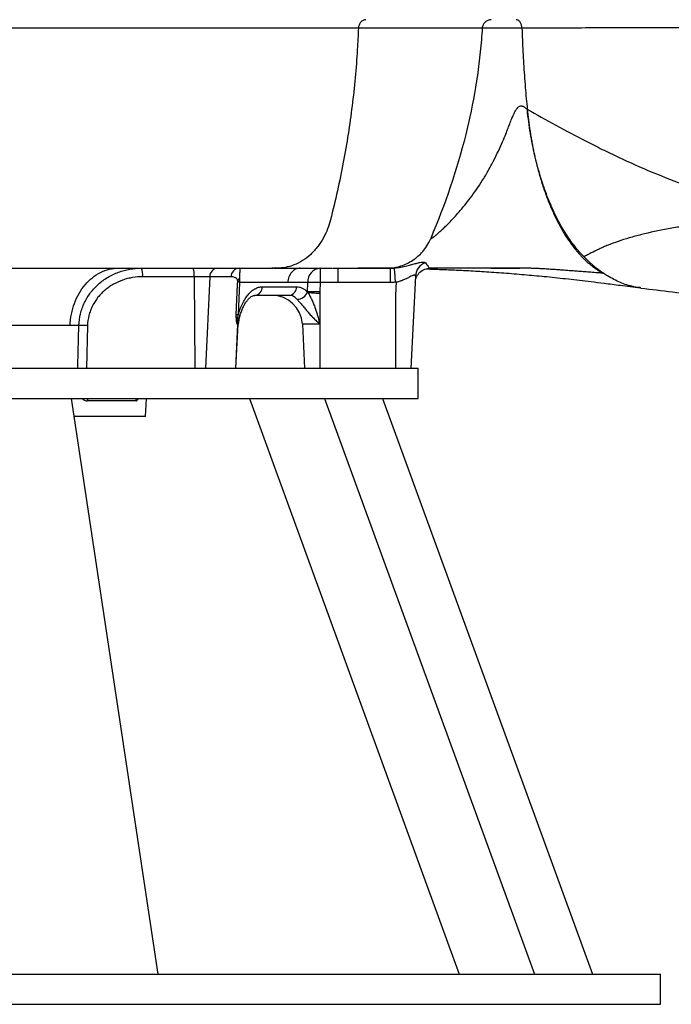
# Model space of a CAD drawing. Header units: millimetres. Extents: x 651 to 1391, y 655 to 2770.
# Tile 4 of 13: x 1039 to 1254, y 655 to 980. Entities that reach past the tile are written whole.
import ezdxf

# ---------------------------------------------------------------- set-up
doc = ezdxf.new("R2010")
doc.units = ezdxf.units.MM

msp = doc.modelspace()

# ---------------------------------------------------------------- linework, layer by layer
at = {"color": 7, "linetype": 'Continuous', "lineweight": 25}
for p, q in [((1205.17, 977.68), (1192.06, 977.68)), ((1205.17, 977.67), (1205.17, 977.68)), ((1079.59, 898.49), (1096.61, 898.49)), ((1124.49, 898.49), (1122.66, 898.49)), ((1138.57, 898.49), (1138.57, 893.75)), ((1142.83, 898.49), (1160.46, 898.49)), ((1162.97, 898.47), (1163.15, 898.47)), ((1174.94, 898.49), (1174.94, 898.49)), ((1097, 895.65), (1079.98, 895.65)), ((1112, 893.75), (1111.5, 883.09)), ((1134.48, 893.75), (1127.9, 893.75)), ((1134.4, 890.66), (1134.48, 893.75)), ((1138.57, 893.75), (1138.49, 890.66)), ((1144.48, 893.75), (1138.57, 893.75)), ((1163.7, 894.06), (1163.46, 889.49)), ((1170.05, 895.88), (1168.46, 865.49)), ((1119.45, 892.33), (1130.78, 892.33)), ((1244.43, 892), (1244.23, 892.04)), ((1128.33, 889.49), (1117, 889.49)), ((1138.46, 890.16), (1138.46, 880.02)), ((1163.46, 889.49), (1163.46, 865.49)), ((1110.75, 865.49), (1111.51, 880.02)), ((1111.3, 880.02), (1111.08, 880.02)), ((1138.46, 880.02), (1132.7, 880.02)), ((1132.7, 880.02), (1133.46, 865.49)), ((1138.46, 880.02), (1138.46, 865.49)), ((730.96, 865.49), (1170.96, 865.49)), ((1170.96, 855.49), (1170.96, 865.49)), ((730.96, 855.49), (1170.96, 855.49)), ((1056.34, 855.49), (1085.04, 665.49)), ((1080.96, 849.49), (1081.28, 855.49)), ((1115.2, 855.49), (1184.49, 665.49)), ((1140.03, 855.49), (1209.32, 665.49)), ((1159.16, 855.49), (1228.45, 665.49)), ((1077.79, 854.65), (1061.69, 854.65)), ((1080.96, 849.49), (1057.24, 849.49)), ((650.96, 665.49), (1250.96, 665.49)), ((1250.96, 655.49), (1250.96, 665.49)), ((650.96, 655.49), (1250.96, 655.49))]:
    msp.add_line(p, q, dxfattribs=at)
at = {"color": 8, "linetype": 'Continuous', "lineweight": 25}
for p, q in [((1097, 895.65), (1097.2, 865.49)), ((1102.11, 895.65), (1100.7, 865.49)), ((1061.79, 879.54), (1061.44, 865.49)), ((1111.3, 880.02), (1110.58, 865.49)), ((1111.51, 880.02), (1111.3, 880.02))]:
    msp.add_line(p, q, dxfattribs=at)
at = {"color": 7, "linetype": 'Continuous', "lineweight": 25, "flags": 128}
for points in [[(1111.91, 898.49), (1117.64, 898.49), (1122.98, 898.49)], [(1144.48, 898.49), (1154.48, 898.49), (1161.81, 898.49)], [(1161.81, 898.49), (1153.46, 898.49), (1151.05, 898.49)], [(1110.86, 883.09), (1111.33, 893.08), (1111.39, 894.31)], [(1127.9, 893.75), (1122.17, 893.75), (1112, 893.75)], [(1161.8, 893.75), (1151.8, 893.75), (1144.48, 893.75)]]:
    msp.add_lwpolyline(points, dxfattribs=at)
at = {"color": 8, "linetype": 'Continuous', "lineweight": 25, "flags": 128}
for points in [[(1058.59, 865.49), (1058.61, 866.32), (1058.94, 879.54)], [(1061.83, 855.49), (1061.76, 855.21), (1061.69, 854.65)], [(1077.79, 854.65), (1077.87, 855.21), (1077.95, 855.49)]]:
    msp.add_lwpolyline(points, dxfattribs=at)
at = {"color": 7, "linetype": 'Continuous', "lineweight": 25}
for centre, radius, start, end in [((1174.99, 895.61), 4.95, 109.1583, 176.841), ((1074.34, 896.32), 5.68, 353.2086, 22.4547), ((1091.35, 896.32), 5.68, 353.2086, 22.4547), ((1104.94, 895.66), 2.83, 93.2435, 180.3191), ((1112, 895.6), 2.89, 91.9171, 179.0525), ((1139.04, 893.95), 4.56, 95.8748, 182.5233), ((848.87, 872.28), 315.33, 3.9152, 4.7763), ((1113.67, 893.47), 2.43, 136.5199, 159.75), ((1136.53, 832.3), 61.48, 88.0939, 91.9061), ((1116.72, 892.21), 2.74, 275.8748, 2.5233), ((1128.05, 892.21), 2.74, 275.8748, 2.5233), ((1130.96, 891.85), 3.66, 269.5363, 340.4826), ((1136.45, 829.21), 61.48, 88.0939, 91.9061), ((1122.71, 879.49), 10, 3, 90), ((1112.04, 879.64), 2.71, 105.1919, 116.324), ((1111.18, 864.2), 18.89, 89.0317, 90.9683), ((1121.78, 879.49), 10.49, 167.1236, 177.1535), ((1110.15, 881.36), 1.48, 18.5093, 37.5427), ((1121.5, 879.49), 10, 161.1155, 177), ((1060.37, 842.52), 37.05, 87.7957, 92.2043)]:
    msp.add_arc(centre, radius, start, end, dxfattribs=at)
for points, knots in [([(1153.68, 980.49), (1153.36, 980.49), (1153.05, 980.42), (1152.46, 980.14), (1152.19, 979.93), (1151.73, 979.4), (1151.55, 979.09), (1151.29, 978.39), (1151.21, 978.02), (1151.19, 977.64)], [0, 0, 0, 0, 0.25, 0.25, 0.5, 0.5, 0.75, 0.75, 1, 1, 1, 1]), ([(1195.04, 980.49), (1194.66, 980.49), (1194.29, 980.42), (1193.59, 980.14), (1193.27, 979.94), (1192.72, 979.42), (1192.5, 979.11), (1192.18, 978.43), (1192.09, 978.05), (1192.06, 977.68)], [0, 0, 0, 0, 0.25, 0.25, 0.5, 0.5, 0.75, 0.75, 1, 1, 1, 1]), ([(1205.17, 977.68), (1205.16, 977.87), (1205.14, 978.06), (1205.08, 978.42), (1205.04, 978.6), (1204.94, 978.95), (1204.88, 979.11), (1204.74, 979.41), (1204.65, 979.56), (1204.48, 979.81), (1204.39, 979.93), (1204.19, 980.13), (1204.08, 980.22), (1203.86, 980.35), (1203.75, 980.4), (1203.52, 980.47), (1203.41, 980.49), (1203.29, 980.49)], [0, 0, 0, 0, 0.125, 0.125, 0.25, 0.25, 0.375, 0.375, 0.5, 0.5, 0.625, 0.625, 0.75, 0.75, 0.875, 0.875, 1, 1, 1, 1]), ([(1151.19, 977.64), (1150.71, 977.64), (1150.21, 977.64), (1149.22, 977.64), (1147.73, 977.64), (1146.2, 977.64), (1143.1, 977.64), (1140.97, 977.64), (1136.61, 977.64), (1134.37, 977.64), (1129.8, 977.64), (1127.47, 977.64), (1120.34, 977.64), (1115.41, 977.64), (1105.19, 977.64), (1099.9, 977.64), (1088.96, 977.64), (1083.31, 977.64), (1074.55, 977.64), (1071.58, 977.64), (1065.56, 977.64), (1062.52, 977.64), (1053.33, 977.64), (1047.11, 977.64), (1034.45, 977.64), (1028.03, 977.64), (1014.98, 977.64), (1008.36, 977.64), (998.28, 977.64), (994.89, 977.64), (989.78, 977.64), (988.06, 977.64), (984.63, 977.64), (982.92, 977.64), (974.34, 977.64), (967.47, 977.64), (953.71, 977.64), (946.83, 977.64), (933.04, 977.64), (926.14, 977.64), (915.79, 977.64), (912.33, 977.64), (907.15, 977.64), (905.42, 977.64), (901.96, 977.64), (900.23, 977.64), (891.62, 977.64), (884.81, 977.64), (871.35, 977.64), (864.69, 977.64), (851.54, 977.64), (845.04, 977.64), (832.2, 977.64), (825.86, 977.64), (818.04, 977.64), (816.48, 977.64), (813.38, 977.64), (811.85, 977.64), (807.27, 977.64), (804.25, 977.64), (795.33, 977.64), (789.53, 977.64), (772.61, 977.64), (761.94, 977.64), (750.64, 977.64), (749.4, 977.64), (746.93, 977.64), (745.7, 977.64), (742.06, 977.64), (739.69, 977.64), (732.74, 977.64), (728.32, 977.64), (715.73, 977.64), (708.19, 977.64), (699.86, 977.64), (698.25, 977.64), (695.91, 977.64), (695.15, 977.64), (693.65, 977.64), (692.91, 977.64), (689.31, 977.64), (686.69, 977.64), (681.97, 977.64), (679.86, 977.64), (676.14, 977.64), (674.53, 977.64), (671.83, 977.64), (670.71, 977.64), (669.61, 977.64), (669.4, 977.64), (669.02, 977.64), (668.85, 977.64), (668.37, 977.64), (668.11, 977.64), (667.91, 977.64)], [0, 0, 0, 0, 0.003906, 0.003906, 0.007813, 0.015625, 0.015625, 0.03125, 0.03125, 0.046875, 0.046875, 0.0625, 0.0625, 0.09375, 0.09375, 0.125, 0.125, 0.15625, 0.15625, 0.171875, 0.171875, 0.1875, 0.1875, 0.21875, 0.21875, 0.25, 0.25, 0.28125, 0.28125, 0.296875, 0.296875, 0.304688, 0.304688, 0.3125, 0.3125, 0.34375, 0.34375, 0.375, 0.375, 0.40625, 0.40625, 0.421875, 0.421875, 0.429688, 0.429688, 0.4375, 0.4375, 0.46875, 0.46875, 0.5, 0.5, 0.53125, 0.53125, 0.5625, 0.5625, 0.570313, 0.570313, 0.578125, 0.578125, 0.59375, 0.59375, 0.625, 0.625, 0.6875, 0.6875, 0.695313, 0.695313, 0.703125, 0.703125, 0.71875, 0.71875, 0.75, 0.75, 0.8125, 0.8125, 0.828125, 0.828125, 0.835938, 0.835938, 0.84375, 0.84375, 0.875, 0.875, 0.90625, 0.90625, 0.9375, 0.9375, 0.96875, 0.96875, 0.976563, 0.976563, 0.984375, 0.984375, 1, 1, 1, 1]), ([(1151.19, 977.64), (1151.1, 975.3), (1150.67, 966.73), (1149.31, 952.05), (1146.42, 933.47), (1143.63, 920.85), (1141.97, 914.42)], [0.5192056, 0.5192056, 0.5192056, 0.5192056, 0.5323368, 0.5674902, 0.6026436, 0.637797, 0.637797, 0.637797, 0.637797]), ([(1192.06, 977.68), (1191.91, 977.68), (1191.76, 977.68), (1191.42, 977.68), (1191.25, 977.67), (1190.69, 977.67), (1189.88, 977.67), (1188.93, 977.67), (1187.91, 977.67), (1187.36, 977.67), (1184.45, 977.66), (1181.56, 977.66), (1177.27, 977.65), (1176.38, 977.65), (1174.53, 977.65), (1173.56, 977.65), (1170.58, 977.65), (1168.46, 977.65), (1163.97, 977.64), (1161.59, 977.64), (1157.84, 977.64), (1156.55, 977.64), (1154.58, 977.64), (1153.91, 977.64), (1152.56, 977.64), (1151.88, 977.64), (1151.19, 977.64)], [0, 0, 0, 0, 0.03125, 0.03125, 0.0625, 0.0625, 0.125, 0.1875, 0.1875, 0.25, 0.25, 0.5, 0.5, 0.5625, 0.5625, 0.625, 0.625, 0.75, 0.75, 0.875, 0.875, 0.9375, 0.9375, 0.96875, 0.96875, 1, 1, 1, 1]), ([(1192.06, 977.68), (1191.98, 976.4), (1191.89, 975.13), (1191.58, 971.22), (1191.31, 968.6), (1190.66, 963.35), (1190.28, 960.73), (1188.99, 952.9), (1187.91, 947.74), (1183.73, 930.92), (1179.79, 919.47), (1175.05, 908.23)], [-0.1606666, -0.1606666, -0.1606666, -0.1606666, -0.1304087, -0.1304087, -0.0679087, -0.0679087, -0.0054087, -0.0054087, 0.1195913, 0.1195913, 0.4052579, 0.4052579, 0.4052579, 0.4052579]), ([(1304.23, 977.83), (1301.88, 977.83), (1299.53, 977.83), (1294.86, 977.83), (1292.52, 977.83), (1289.04, 977.83), (1287.88, 977.83), (1285.57, 977.82), (1284.42, 977.82), (1280.98, 977.82), (1278.7, 977.82), (1271.92, 977.82), (1267.46, 977.82), (1260.87, 977.81), (1258.69, 977.81), (1254.37, 977.81), (1252.22, 977.8), (1245.88, 977.79), (1241.77, 977.79), (1233.81, 977.77), (1229.94, 977.76), (1218.71, 977.73), (1211.69, 977.7), (1205.17, 977.67)], [0, 0, 0, 0, 0.0625, 0.0625, 0.125, 0.125, 0.15625, 0.15625, 0.1875, 0.1875, 0.25, 0.25, 0.375, 0.375, 0.4375, 0.4375, 0.5, 0.5, 0.625, 0.625, 0.75, 0.75, 1, 1, 1, 1]), ([(1205.17, 977.67), (1205.21, 976.4), (1205.26, 975.12), (1205.41, 971.22), (1205.55, 968.6), (1205.87, 963.35), (1206.06, 960.73), (1206.47, 955.71), (1206.69, 953.31), (1206.94, 950.92)], [0.1922063, 0.1922063, 0.1922063, 0.1922063, 0.2223871, 0.2223871, 0.2848871, 0.2848871, 0.3473871, 0.3473871, 0.4051808, 0.4051808, 0.4051808, 0.4051808]), ([(1175.05, 908.23), (1175.07, 908.23), (1175.1, 908.24), (1175.16, 908.26), (1175.22, 908.28), (1175.3, 908.32), (1175.38, 908.36), (1175.47, 908.41), (1175.56, 908.47), (1175.66, 908.53), (1175.77, 908.61), (1175.89, 908.69), (1176.01, 908.77), (1176.14, 908.87), (1176.28, 908.97), (1176.42, 909.08), (1176.57, 909.2), (1176.73, 909.33), (1176.89, 909.46), (1177.06, 909.6), (1177.45, 909.93), (1178.12, 910.53), (1179.15, 911.49), (1180.3, 912.61), (1182.2, 914.54), (1185.05, 917.7), (1188.85, 922.47), (1191.65, 926.59), (1193.55, 929.76), (1194.67, 931.74), (1196.01, 934.26), (1197.42, 937.14), (1198.72, 940.03), (1199.78, 942.57), (1200.55, 944.55), (1201.2, 946.25), (1201.79, 947.77), (1202.4, 949.18), (1202.97, 950.3), (1203.5, 951.14), (1203.98, 951.67), (1204.41, 951.93), (1204.76, 952.04), (1205.13, 952.04), (1205.48, 951.94), (1205.83, 951.75), (1206.18, 951.48), (1206.56, 951.12), (1206.82, 950.84), (1206.96, 950.69)], [0, 0, 0, 0, 0.005377, 0.010753, 0.016132, 0.021516, 0.026908, 0.032309, 0.037723, 0.043152, 0.048598, 0.054065, 0.059554, 0.065068, 0.07061, 0.076181, 0.081785, 0.087423, 0.093098, 0.098811, 0.104566, 0.131724, 0.160605, 0.191322, 0.223965, 0.306838, 0.404371, 0.516772, 0.544028, 0.580572, 0.626243, 0.680864, 0.735532, 0.780051, 0.814608, 0.839329, 0.869098, 0.894232, 0.914845, 0.931132, 0.943485, 0.950086, 0.956169, 0.962157, 0.968495, 0.974366, 0.981498, 0.990017, 1, 1, 1, 1]), ([(1206.94, 950.92), (1212.98, 947.5), (1219.45, 943.92), (1227.24, 939.91), (1228.11, 939.47), (1229.87, 938.58), (1230.76, 938.14), (1233.44, 936.82), (1235.24, 935.95), (1240.7, 933.39), (1244.4, 931.74), (1255.73, 927.04), (1263.54, 924.21), (1273.6, 921.12), (1275.62, 920.52), (1279.69, 919.37), (1281.74, 918.82), (1285.84, 917.78), (1287.9, 917.28), (1291, 916.56), (1292.03, 916.33), (1294.11, 915.88), (1295.15, 915.67), (1296.18, 915.46)], [0, 0, 0, 0, 0.25, 0.25, 0.28125, 0.28125, 0.3125, 0.3125, 0.375, 0.375, 0.5, 0.5, 0.75, 0.75, 0.8125, 0.8125, 0.875, 0.875, 0.9375, 0.9375, 0.96875, 0.96875, 1, 1, 1, 1]), ([(1225.57, 902.29), (1224.4, 903.49), (1223.26, 904.81), (1221.08, 907.67), (1220.04, 909.22), (1218.02, 912.54), (1217.05, 914.32), (1215.9, 916.69), (1215.67, 917.17), (1215.23, 918.15), (1215.01, 918.64), (1214.36, 920.13), (1213.94, 921.14), (1212.74, 924.25), (1212, 926.4), (1210.63, 930.88), (1210.01, 933.2), (1209.17, 936.81), (1208.91, 938.03), (1208.42, 940.5), (1208.2, 941.75), (1207.57, 945.52), (1207.23, 948.08), (1206.96, 950.69)], [0, 0, 0, 0, 0.125, 0.125, 0.25, 0.25, 0.375, 0.375, 0.40625, 0.40625, 0.4375, 0.4375, 0.5, 0.5, 0.625, 0.625, 0.75, 0.75, 0.8125, 0.8125, 0.875, 0.875, 1, 1, 1, 1]), ([(1206.96, 950.69), (1206.99, 950.4), (1207.05, 949.81), (1207.15, 948.93), (1207.25, 948.06), (1207.36, 947.19), (1207.47, 946.32), (1207.59, 945.46), (1207.71, 944.6), (1207.84, 943.75), (1207.97, 942.9), (1208.11, 942.06), (1208.25, 941.22), (1208.4, 940.39), (1208.55, 939.56), (1208.71, 938.74), (1208.87, 937.92), (1209.04, 937.1), (1209.21, 936.29), (1209.39, 935.48), (1209.57, 934.68), (1209.76, 933.89), (1209.95, 933.09), (1210.44, 931.12), (1211.29, 928.04), (1212.6, 923.98), (1214.04, 920.11), (1215.62, 916.46), (1217.31, 913.04), (1219.12, 909.87), (1221.03, 906.96), (1222.6, 904.91), (1223.75, 903.55), (1224.46, 902.76), (1225.17, 902.01), (1225.89, 901.29), (1226.61, 900.61), (1227.35, 899.97), (1228.09, 899.35), (1228.83, 898.78), (1229.59, 898.24), (1230.35, 897.73), (1231.12, 897.26), (1231.64, 896.97), (1231.9, 896.83)], [0, 0, 0, 0, 0.011613, 0.023196, 0.034751, 0.046278, 0.05778, 0.069259, 0.080715, 0.092151, 0.103569, 0.11497, 0.126356, 0.137729, 0.149089, 0.160441, 0.171784, 0.18312, 0.194452, 0.205781, 0.21711, 0.228438, 0.23977, 0.251105, 0.31362, 0.375781, 0.437892, 0.500257, 0.562645, 0.62474, 0.686848, 0.749273, 0.77026, 0.791191, 0.81208, 0.832935, 0.85377, 0.874596, 0.895424, 0.916266, 0.937133, 0.958037, 0.978989, 1, 1, 1, 1]), ([(1296.18, 915.46), (1295.21, 915.43), (1294.24, 915.41), (1292.32, 915.34), (1291.36, 915.31), (1288.49, 915.19), (1286.59, 915.09), (1280.96, 914.76), (1277.28, 914.48), (1271.89, 913.97), (1270.12, 913.79), (1266.63, 913.4), (1264.91, 913.19), (1261.53, 912.74), (1259.86, 912.5), (1256.61, 911.99), (1255.02, 911.73), (1250.36, 910.88), (1247.41, 910.25), (1243.93, 909.38), (1243.25, 909.2), (1241.92, 908.84), (1241.26, 908.65), (1239.34, 908.09), (1238.12, 907.7), (1235.78, 906.9), (1234.67, 906.49), (1233.09, 905.86), (1232.58, 905.65), (1231.59, 905.22), (1231.1, 905), (1229.7, 904.35), (1228.82, 903.92), (1227.81, 903.38), (1227.61, 903.27), (1227.21, 903.06), (1227.01, 902.95), (1226.4, 902.65), (1225.99, 902.47), (1225.57, 902.29)], [0, 0, 0, 0, 0.03125, 0.03125, 0.0625, 0.0625, 0.125, 0.125, 0.25, 0.25, 0.3125, 0.3125, 0.375, 0.375, 0.4375, 0.4375, 0.5, 0.5, 0.625, 0.625, 0.65625, 0.65625, 0.6875, 0.6875, 0.75, 0.75, 0.8125, 0.8125, 0.84375, 0.84375, 0.875, 0.875, 0.9375, 0.9375, 0.953125, 0.953125, 0.96875, 0.96875, 1, 1, 1, 1]), ([(1160.46, 898.49), (1161.38, 898.49), (1163.05, 898.64), (1165.29, 899.18), (1167.3, 900), (1169.15, 901.06), (1170.86, 902.34), (1172.44, 903.89), (1173.85, 905.78), (1174.67, 907.33), (1175.05, 908.23)], [0.47749815, 0.47749815, 0.47749815, 0.47749815, 0.48271159, 0.48792503, 0.49313847, 0.4983519, 0.50356534, 0.50877877, 0.51399221, 0.51920565, 0.51920565, 0.51920565, 0.51920565]), ([(1163.1, 898.54), (1163.83, 898.59), (1164.54, 898.68), (1165.56, 898.86), (1165.89, 898.93), (1166.54, 899.07), (1166.85, 899.14), (1167.75, 899.37), (1168.31, 899.52), (1169.35, 899.81), (1169.83, 899.95), (1170.49, 900.12), (1170.7, 900.18), (1171.1, 900.28), (1171.29, 900.32), (1171.82, 900.43), (1172.14, 900.48), (1172.53, 900.5), (1172.65, 900.51), (1172.87, 900.5), (1172.97, 900.49), (1173.21, 900.43), (1173.32, 900.37), (1173.37, 900.28)], [0, 0, 0, 0, 0.125, 0.125, 0.1875, 0.1875, 0.25, 0.25, 0.375, 0.375, 0.5, 0.5, 0.5625, 0.5625, 0.625, 0.625, 0.75, 0.75, 0.8125, 0.8125, 0.875, 0.875, 1, 1, 1, 1]), ([(1173.37, 900.28), (1173.5, 900.05), (1173.64, 899.82), (1173.9, 899.39), (1174.04, 899.2), (1174.3, 898.87), (1174.43, 898.73), (1174.69, 898.54), (1174.81, 898.49), (1174.94, 898.49)], [0, 0, 0, 0, 0.25, 0.25, 0.5, 0.5, 0.75, 0.75, 1, 1, 1, 1]), ([(1231.91, 896.9), (1231.76, 897.01), (1231.45, 897.22), (1230.98, 897.56), (1230.52, 897.9), (1230.06, 898.25), (1229.6, 898.61), (1229.15, 898.98), (1228.69, 899.36), (1228.24, 899.75), (1227.79, 900.15), (1227.34, 900.56), (1226.9, 900.98), (1226.45, 901.4), (1226.01, 901.84), (1225.72, 902.14), (1225.57, 902.29)], [0, 0, 0, 0, 0.071507, 0.142973, 0.214405, 0.28581, 0.357195, 0.428568, 0.499936, 0.571307, 0.642688, 0.714087, 0.785509, 0.856964, 0.928459, 1, 1, 1, 1]), ([(973.77, 898.49), (974.01, 898.49), (978.57, 898.49), (987.55, 898.49), (1000.83, 898.49), (1014.45, 898.49), (1028.35, 898.49), (1042.47, 898.49), (1055.86, 898.49), (1068.44, 898.49), (1080.16, 898.49), (1090.63, 898.49), (1099.87, 898.49), (1107.91, 898.49), (1115.62, 898.49), (1120.3, 898.49), (1122.66, 898.49)], [0, 0, 0, 0, 0.003998, 0.07722, 0.153572, 0.233153, 0.316116, 0.402657, 0.492909, 0.571006, 0.651789, 0.735217, 0.799442, 0.86501, 0.931873, 1, 1, 1, 1]), ([(1056.04, 879.54), (1056.1, 880.8), (1056.24, 882.06), (1056.73, 884.52), (1057.06, 885.72), (1057.91, 888.01), (1058.42, 889.11), (1059.6, 891.17), (1060.27, 892.13), (1061.73, 893.87), (1062.53, 894.65), (1064.23, 896.02), (1065.14, 896.6), (1067.01, 897.54), (1067.99, 897.89), (1069.97, 898.37), (1070.98, 898.49), (1071.99, 898.49)], [0, 0, 0, 0, 0.125, 0.125, 0.25, 0.25, 0.375, 0.375, 0.5, 0.5, 0.625, 0.625, 0.75, 0.75, 0.875, 0.875, 1, 1, 1, 1]), ([(1058.94, 879.54), (1058.98, 880.86), (1059.15, 882.15), (1059.61, 884.04), (1059.8, 884.67), (1060.24, 885.9), (1060.49, 886.51), (1061.33, 888.26), (1062.01, 889.36), (1063.19, 890.91), (1063.61, 891.41), (1064.49, 892.36), (1064.95, 892.81), (1065.91, 893.66), (1066.42, 894.06), (1067.46, 894.82), (1068, 895.18), (1069.66, 896.16), (1070.82, 896.71), (1072.62, 897.37), (1073.24, 897.57), (1074.49, 897.9), (1075.12, 898.04), (1077.01, 898.38), (1078.29, 898.49), (1079.59, 898.49)], [0, 0, 0, 0, 0.125, 0.125, 0.1875, 0.1875, 0.25, 0.25, 0.375, 0.375, 0.4375, 0.4375, 0.5, 0.5, 0.5625, 0.5625, 0.625, 0.625, 0.75, 0.75, 0.8125, 0.8125, 0.875, 0.875, 1, 1, 1, 1]), ([(1096.61, 898.49), (1097.43, 898.49), (1098.24, 898.49), (1099.46, 898.49), (1099.86, 898.49), (1100.63, 898.49), (1101.01, 898.49), (1101.74, 898.49), (1102.09, 898.49), (1102.74, 898.49), (1103.05, 898.49), (1103.63, 898.49), (1103.9, 898.49), (1104.38, 898.49), (1104.59, 898.49), (1104.78, 898.49)], [0, 0, 0, 0, 0.25, 0.25, 0.375, 0.375, 0.5, 0.5, 0.625, 0.625, 0.75, 0.75, 0.875, 0.875, 1, 1, 1, 1]), ([(1111.91, 898.49), (1111.95, 898.49), (1111.98, 898.44), (1112.03, 898.23), (1112.04, 898.06), (1112.03, 897.7), (1112.03, 897.55), (1112.02, 897.22), (1112.01, 897.04), (1111.99, 896.6), (1111.97, 896.35), (1111.95, 895.94), (1111.94, 895.79), (1111.92, 895.48), (1111.92, 895.31), (1111.91, 895.14)], [0, 0, 0, 0, 0.25, 0.25, 0.5, 0.5, 0.625, 0.625, 0.75, 0.75, 0.875, 0.875, 0.9375, 0.9375, 1, 1, 1, 1]), ([(1123.3, 898.49), (1125.2, 898.49), (1128.92, 898.49), (1133.83, 898.49), (1137.55, 898.49), (1140.17, 898.49), (1141.82, 898.49), (1142.73, 898.49), (1142.71, 898.49), (1142.7, 898.49)], [0, 0, 0, 0, 0.187294, 0.367217, 0.541695, 0.67005, 0.796967, 0.92301, 1, 1, 1, 1]), ([(1131.99, 898.49), (1131.47, 898.49), (1130.96, 898.37), (1129.99, 897.9), (1129.55, 897.55), (1128.8, 896.68), (1128.49, 896.16), (1128.06, 895.01), (1127.93, 894.39), (1127.9, 893.75)], [0, 0, 0, 0, 0.25, 0.25, 0.5, 0.5, 0.75, 0.75, 1, 1, 1, 1]), ([(1144.48, 893.75), (1144.48, 894.39), (1144.48, 895.01), (1144.48, 896.16), (1144.48, 896.68), (1144.48, 897.55), (1144.48, 897.9), (1144.48, 898.37), (1144.48, 898.49), (1144.48, 898.49)], [0, 0, 0, 0, 0.25, 0.25, 0.5, 0.5, 0.75, 0.75, 1, 1, 1, 1]), ([(1161.57, 898.53), (1161.83, 898.53), (1162.33, 898.53), (1162.89, 898.54), (1163.15, 898.54)], [0, 0, 0, 0, 0.518709, 1, 1, 1, 1]), ([(1161.81, 893.75), (1161.81, 894.39), (1161.81, 895.01), (1161.81, 896.16), (1161.81, 896.68), (1161.81, 897.55), (1161.81, 897.9), (1161.81, 898.37), (1161.81, 898.49), (1161.81, 898.49)], [0, 0, 0, 0, 0.25, 0.25, 0.5, 0.5, 0.75, 0.75, 1, 1, 1, 1]), ([(1169.94, 893.75), (1169.98, 894.39), (1170.13, 895.01), (1170.66, 896.16), (1171.04, 896.68), (1171.95, 897.55), (1172.5, 897.9), (1173.67, 898.37), (1174.3, 898.49), (1174.94, 898.49)], [0, 0, 0, 0, 0.25, 0.25, 0.5, 0.5, 0.75, 0.75, 1, 1, 1, 1]), ([(1173.58, 898.23), (1173.64, 898.23), (1174.59, 898.2), (1176.27, 898.15), (1178.63, 898.06), (1180.79, 897.98), (1183.82, 897.85), (1187.96, 897.64), (1193.64, 897.31), (1199.98, 896.86), (1206.66, 896.31), (1212.31, 895.78), (1216.9, 895.31), (1220.51, 894.92), (1224.2, 894.5), (1228.12, 894.03), (1232.61, 893.47), (1238.01, 892.78), (1242.04, 892.24), (1244.23, 891.95)], [0, 0, 0, 0, 0.002066, 0.035433, 0.070014, 0.10889, 0.140967, 0.213551, 0.302095, 0.400838, 0.497026, 0.58911, 0.638629, 0.687658, 0.737764, 0.78893, 0.845995, 0.916472, 1, 1, 1, 1]), ([(1174.6, 898.61), (1174.61, 898.61), (1175.45, 898.61), (1177.3, 898.62), (1179.96, 898.63), (1182.66, 898.63), (1185.5, 898.62), (1188.97, 898.59), (1193.22, 898.54), (1198.4, 898.5), (1202.37, 898.5), (1204.5, 898.49)], [0, 0, 0, 0, 0.001709, 0.115682, 0.217221, 0.300267, 0.399256, 0.517073, 0.655128, 0.815307, 1, 1, 1, 1]), ([(1231.9, 896.83), (1231.51, 896.86), (1230.74, 896.91), (1229.6, 896.98), (1228.49, 897.06), (1227.42, 897.14), (1226.37, 897.22), (1225.35, 897.29), (1224.37, 897.37), (1223.41, 897.44), (1222.49, 897.51), (1221.61, 897.57), (1220.75, 897.64), (1219.93, 897.7), (1219.14, 897.76), (1218.38, 897.82), (1217.21, 897.9), (1215.66, 898.02), (1213.73, 898.15), (1212.04, 898.25), (1210.53, 898.33), (1209.47, 898.38), (1208.66, 898.41), (1208.14, 898.43), (1207.62, 898.45), (1207.08, 898.46), (1206.66, 898.47), (1206.37, 898.48), (1206.2, 898.48), (1206.01, 898.48), (1205.79, 898.49), (1205.54, 898.49), (1205.29, 898.49), (1205.05, 898.49), (1204.84, 898.49), (1204.64, 898.49), (1204.45, 898.49), (1204.28, 898.49), (1204.11, 898.49), (1203.93, 898.49), (1203.76, 898.49), (1203.59, 898.49), (1203.42, 898.49), (1202.91, 898.49), (1202.07, 898.49), (1200.9, 898.49), (1199.74, 898.49), (1198.22, 898.49), (1196.37, 898.49), (1194.21, 898.49), (1192.08, 898.49), (1188.09, 898.49), (1182.51, 898.49), (1177.99, 898.49), (1175.6, 898.49), (1175.16, 898.49), (1174.94, 898.49)], [0, 0, 0, 0, 0.022927, 0.045154, 0.066682, 0.087509, 0.107637, 0.127064, 0.145793, 0.163824, 0.181158, 0.197795, 0.213738, 0.228986, 0.243544, 0.257411, 0.270592, 0.306883, 0.340362, 0.37116, 0.39147, 0.413571, 0.421367, 0.429221, 0.437155, 0.445202, 0.453412, 0.455563, 0.458076, 0.460961, 0.464229, 0.467902, 0.472007, 0.475158, 0.478178, 0.481068, 0.483809, 0.486342, 0.488878, 0.491417, 0.493959, 0.496503, 0.499051, 0.501601, 0.519135, 0.536702, 0.554306, 0.571948, 0.60597, 0.640165, 0.674557, 0.70917, 0.838647, 0.96908, 0.984525, 1, 1, 1, 1]), ([(1079.98, 895.65), (1078.85, 895.65), (1077.74, 895.56), (1076.09, 895.28), (1075.54, 895.16), (1074.45, 894.88), (1073.91, 894.72), (1072.33, 894.16), (1071.32, 893.7), (1069.86, 892.88), (1069.38, 892.58), (1068.46, 891.94), (1068.01, 891.6), (1067.16, 890.89), (1066.75, 890.51), (1065.97, 889.71), (1065.59, 889.29), (1064.54, 887.97), (1063.93, 887.03), (1063.18, 885.53), (1062.95, 885.01), (1062.55, 883.95), (1062.39, 883.42), (1061.98, 881.79), (1061.82, 880.68), (1061.79, 879.54)], [0, 0, 0, 0, 0.125, 0.125, 0.1875, 0.1875, 0.25, 0.25, 0.375, 0.375, 0.4375, 0.4375, 0.5, 0.5, 0.5625, 0.5625, 0.625, 0.625, 0.75, 0.75, 0.8125, 0.8125, 0.875, 0.875, 1, 1, 1, 1]), ([(1102.11, 895.65), (1101.99, 895.65), (1101.86, 895.65), (1101.56, 895.65), (1101.39, 895.65), (1101.03, 895.65), (1100.84, 895.65), (1100.42, 895.65), (1100.2, 895.65), (1099.75, 895.65), (1099.52, 895.65), (1099.03, 895.65), (1098.78, 895.65), (1098.02, 895.65), (1097.51, 895.65), (1097, 895.65)], [0, 0, 0, 0, 0.125, 0.125, 0.25, 0.25, 0.375, 0.375, 0.5, 0.5, 0.625, 0.625, 0.75, 0.75, 1, 1, 1, 1]), ([(1111.39, 894.31), (1111.36, 894.41), (1111.32, 894.5), (1111.25, 894.65), (1111.21, 894.72), (1111.09, 894.9), (1111, 894.99), (1110.73, 895.24), (1110.54, 895.35), (1110.15, 895.51), (1109.94, 895.56), (1109.53, 895.63), (1109.33, 895.65), (1109.11, 895.65)], [0, 0, 0, 0, 0.0625, 0.0625, 0.125, 0.125, 0.25, 0.25, 0.5, 0.5, 0.75, 0.75, 1, 1, 1, 1]), ([(1111.39, 894.31), (1111.46, 894.22), (1111.55, 894.13), (1111.75, 893.94), (1111.87, 893.85), (1112, 893.75)], [0, 0, 0, 0, 0.5, 0.5, 1, 1, 1, 1]), ([(1111.91, 895.14), (1111.89, 894.91), (1111.9, 894.69), (1111.93, 894.22), (1111.96, 893.99), (1112, 893.75)], [0, 0, 0, 0, 0.5, 0.5, 1, 1, 1, 1]), ([(1170.05, 895.88), (1170.06, 895.99), (1170.02, 896.07), (1169.9, 896.15), (1169.85, 896.17), (1169.72, 896.18), (1169.65, 896.17), (1169.48, 896.15), (1169.38, 896.12), (1169.18, 896.05), (1169.06, 896.01), (1168.7, 895.86), (1168.43, 895.72), (1167.99, 895.5), (1167.84, 895.42), (1167.52, 895.26), (1167.36, 895.17), (1166.85, 894.92), (1166.5, 894.75), (1165.75, 894.42), (1165.35, 894.27), (1164.54, 894.02), (1164.12, 893.91), (1163.69, 893.85)], [0, 0, 0, 0, 0.125, 0.125, 0.1875, 0.1875, 0.25, 0.25, 0.3125, 0.3125, 0.375, 0.375, 0.5, 0.5, 0.5625, 0.5625, 0.625, 0.625, 0.75, 0.75, 0.875, 0.875, 1, 1, 1, 1]), ([(1232.95, 896.21), (1232.75, 896.34), (1232.39, 896.56), (1232.06, 896.75), (1231.9, 896.83)], [0.394497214, 0.394497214, 0.394497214, 0.394497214, 0.396118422, 0.397672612, 0.397672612, 0.397672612, 0.397672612]), ([(1232.95, 896.21), (1232.78, 896.33), (1232.43, 896.55), (1232.08, 896.78), (1231.91, 896.9)], [0, 0, 0, 0, 0.5000881, 1, 1, 1, 1]), ([(1111.5, 883.09), (1111.61, 883.41), (1111.71, 883.72), (1111.93, 884.35), (1112.04, 884.66), (1112.39, 885.58), (1112.65, 886.18), (1113.19, 887.31), (1113.48, 887.84), (1113.94, 888.59), (1114.1, 888.83), (1114.44, 889.29), (1114.61, 889.51), (1115.13, 890.14), (1115.49, 890.51), (1116.05, 891), (1116.24, 891.15), (1116.63, 891.42), (1116.83, 891.55), (1117.42, 891.88), (1117.83, 892.05), (1118.64, 892.28), (1119.04, 892.33), (1119.45, 892.33)], [0, 0, 0, 0, 0.0625, 0.0625, 0.125, 0.125, 0.25, 0.25, 0.375, 0.375, 0.4375, 0.4375, 0.5, 0.5, 0.625, 0.625, 0.6875, 0.6875, 0.75, 0.75, 0.875, 0.875, 1, 1, 1, 1]), ([(1130.78, 892.33), (1131.1, 892.33), (1131.42, 892.3), (1132.06, 892.15), (1132.37, 892.05), (1133.28, 891.62), (1133.86, 891.21), (1134.4, 890.66)], [0, 0, 0, 0, 0.25, 0.25, 0.5, 0.5, 1, 1, 1, 1]), ([(1134.44, 890.6), (1134.43, 890.61), (1134.43, 890.61), (1134.42, 890.62), (1134.42, 890.62), (1134.41, 890.63), (1134.41, 890.63)], [0, 0, 0, 0, 0.00004581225, 0.00004581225, 0.00004581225, 0.00006531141, 0.00006531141, 0.00006531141, 0.00006531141]), ([(1134.44, 890.6), (1134.64, 890.27), (1134.85, 889.9), (1135.17, 889.32), (1135.27, 889.12), (1135.48, 888.72), (1135.58, 888.51), (1135.88, 887.88), (1136.07, 887.45), (1136.44, 886.56), (1136.62, 886.11), (1137.12, 884.74), (1137.41, 883.81), (1137.83, 882.39), (1137.96, 881.92), (1138.21, 880.97), (1138.34, 880.49), (1138.46, 880.02)], [0, 0, 0, 0, 0.125, 0.125, 0.1875, 0.1875, 0.25, 0.25, 0.375, 0.375, 0.5, 0.5, 0.75, 0.75, 0.875, 0.875, 1, 1, 1, 1]), ([(1134.44, 890.6), (1134.47, 890.58), (1134.5, 890.57), (1134.55, 890.55), (1134.58, 890.54), (1134.67, 890.51), (1134.74, 890.5), (1134.93, 890.46), (1135.08, 890.44), (1135.52, 890.39), (1135.84, 890.36), (1136.54, 890.3), (1136.91, 890.28), (1137.67, 890.22), (1138.07, 890.19), (1138.46, 890.16)], [0, 0, 0, 0, 0.03125, 0.03125, 0.0625, 0.0625, 0.125, 0.125, 0.25, 0.25, 0.5, 0.5, 0.75, 0.75, 1, 1, 1, 1]), ([(1244.42, 891.92), (1247.89, 891.49), (1255.07, 890.6), (1266.64, 889.29), (1278.93, 888), (1291.67, 886.76), (1300.43, 886), (1304.82, 885.62)], [0, 0, 0, 0, 0.186913, 0.387163, 0.589702, 0.794387, 1, 1, 1, 1]), ([(1112.09, 882.82), (1112.25, 883.29), (1112.58, 884.24), (1113.11, 885.54), (1113.75, 886.74), (1114.44, 887.77), (1115.17, 888.57), (1115.86, 889.13), (1116.44, 889.4), (1116.8, 889.5), (1116.96, 889.48), (1117, 889.48)], [0, 0, 0, 0, 0.110741, 0.22568, 0.343875, 0.461657, 0.583094, 0.709387, 0.830272, 0.961574, 1, 1, 1, 1]), ([(1130.93, 888.19), (1130.57, 888.61), (1130.16, 888.94), (1129.51, 889.27), (1129.28, 889.35), (1128.81, 889.46), (1128.57, 889.49), (1128.33, 889.49)], [0, 0, 0, 0, 0.5, 0.5, 0.75, 0.75, 1, 1, 1, 1]), ([(1130.93, 888.19), (1131.14, 887.96), (1131.38, 887.69), (1131.77, 887.24), (1131.91, 887.08), (1132.2, 886.75), (1132.35, 886.58), (1132.79, 886.07), (1133.09, 885.71), (1133.72, 884.97), (1134.03, 884.59), (1134.67, 883.84), (1134.99, 883.48), (1135.65, 882.75), (1135.99, 882.4), (1136.68, 881.7), (1137.03, 881.36), (1137.56, 880.85), (1137.74, 880.68), (1138.1, 880.35), (1138.28, 880.18), (1138.46, 880.02)], [0, 0, 0, 0, 0.125, 0.125, 0.1875, 0.1875, 0.25, 0.25, 0.375, 0.375, 0.5, 0.5, 0.625, 0.625, 0.75, 0.75, 0.875, 0.875, 0.9375, 0.9375, 1, 1, 1, 1]), ([(1110.83, 882.08), (1110.83, 882.25), (1110.83, 882.41), (1110.84, 882.75), (1110.85, 882.92), (1110.86, 883.09)], [0, 0, 0, 0, 0.5, 0.5, 1, 1, 1, 1]), ([(1110.83, 882.08), (1110.83, 881.68), (1110.85, 881.3), (1110.91, 880.77), (1110.94, 880.59), (1111, 880.28), (1111.04, 880.14), (1111.08, 880.02)], [0, 0, 0, 0, 0.5, 0.5, 0.75, 0.75, 1, 1, 1, 1]), ([(1111.32, 882.26), (1111.24, 881.9), (1111.18, 881.52), (1111.09, 880.76), (1111.07, 880.39), (1111.08, 880.02)], [0, 0, 0, 0, 0.5, 0.5, 1, 1, 1, 1]), ([(1111.55, 881.83), (1111.43, 881.57), (1111.32, 881.3), (1111.19, 880.84), (1111.16, 880.68), (1111.1, 880.35), (1111.09, 880.19), (1111.08, 880.02)], [0, 0, 0, 0, 0.5, 0.5, 0.75, 0.75, 1, 1, 1, 1]), ([(1111.5, 883.09), (1111.47, 882.95), (1111.44, 882.82), (1111.38, 882.54), (1111.35, 882.4), (1111.32, 882.26)], [0, 0, 0, 0, 0.5, 0.5, 1, 1, 1, 1])]:
    msp.add_open_spline(points, degree=3, knots=knots, dxfattribs=at)
for points in [[(1206.94, 950.92), (1206.94, 950.84), (1206.95, 950.77), (1206.96, 950.69)], [(1141.97, 914.42), (1141.72, 913.46), (1141.11, 911.5), (1139.74, 908.49), (1137.87, 905.57), (1135.51, 902.95), (1132.8, 900.85), (1129.93, 899.41), (1127.1, 898.64), (1125.34, 898.49), (1124.49, 898.49)], [(1104.78, 898.49), (1107.43, 898.49), (1109.81, 898.49), (1111.91, 898.49)], [(1161.8, 898.49), (1162.24, 898.49), (1162.67, 898.51), (1163.1, 898.54)], [(1109.11, 895.65), (1107.04, 895.65), (1104.71, 895.65), (1102.11, 895.65)], [(1163.46, 893.81), (1162.91, 893.77), (1162.36, 893.75), (1161.8, 893.75)], [(1163.7, 894.06), (1163.62, 893.98), (1163.54, 893.89), (1163.46, 893.81)], [(1134.41, 890.63), (1134.41, 890.64), (1134.4, 890.65), (1134.4, 890.66)], [(1138.49, 890.66), (1138.49, 890.49), (1138.48, 890.33), (1138.46, 890.16)], [(1058.94, 879.54), (1058, 879.54), (1057.04, 879.54), (1056.04, 879.54)]]:
    msp.add_open_spline(points, degree=3, dxfattribs=at)
at = {"color": 8, "linetype": 'Continuous', "lineweight": 25}
for points, knots in [([(1244.23, 892.04), (1243.29, 892.16), (1240.9, 892.48), (1237.11, 893.83), (1234.34, 895.42), (1232.95, 896.21)], [0, 0, 0, 0, 0.247428, 0.624667, 1, 1, 1, 1]), ([(1112.04, 882.84), (1111.98, 882.62), (1111.87, 882.22), (1111.65, 881.95), (1111.55, 881.83)], [0, 0, 0, 0, 0.559415, 1, 1, 1, 1]), ([(1056.04, 879.54), (1054.23, 879.54), (1050.75, 879.54), (1045.06, 879.54), (1039.13, 879.54), (1033.96, 879.54), (1030.65, 879.54), (1029.57, 879.54)], [0, 0, 0, 0, 0.23487, 0.45297, 0.67107, 0.892618, 1, 1, 1, 1]), ([(1060.07, 855.49), (1060.21, 855.33), (1060.68, 854.74), (1061.27, 854.69), (1061.69, 854.65)], [0, 0, 0, 0, 0.27928, 1, 1, 1, 1]), ([(1077.79, 854.65), (1077.92, 854.68), (1078.18, 854.74), (1078.41, 855.26), (1078.51, 855.49)], [0, 0, 0, 0, 0.543636, 1, 1, 1, 1])]:
    msp.add_open_spline(points, degree=3, knots=knots, dxfattribs=at)

doc.saveas('drawing.dxf')
